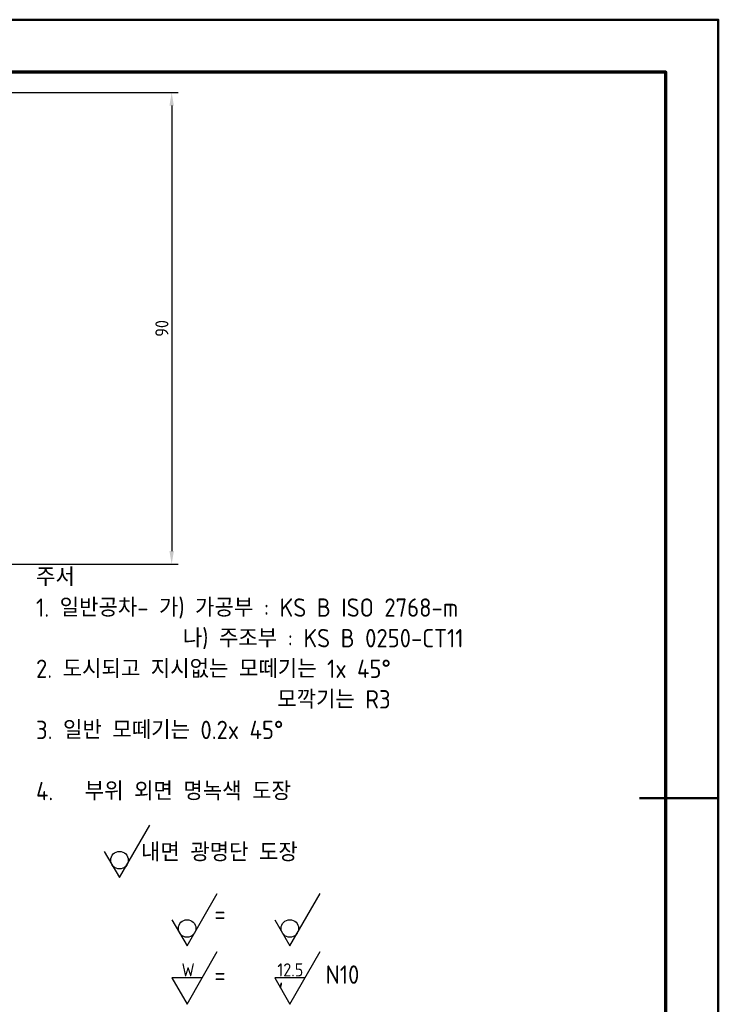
# Model space of a CAD drawing. Header units: millimetres. Extents: x -931 to 715, y 0 to 980.
# Tile 10 of 12: x 287 to 420, y 109 to 297. Entities that reach past the tile are written whole.
import ezdxf

# ---------------------------------------------------------------- set-up
doc = ezdxf.new("R2010")
doc.units = ezdxf.units.MM
doc.header["$LTSCALE"] = 0.3
doc.linetypes.add('연속', pattern=[0])
for name, color, linetype, lineweight in [('가는선', 1, 'Continuous', 25), ('문자', 2, 'Continuous', 35), ('외형선', 3, 'Continuous', 50), ('윤곽선', 5, 'Continuous', 70), ('치수', 1, 'Continuous', 25)]:
    doc.layers.add(name, color=color, linetype=linetype, lineweight=lineweight)
doc.styles.get("Standard").update_dxf_attribs({"font": 'isocp.shx', "bigfont": 'whgtxt.shx'})
doc.dimstyles.new('ISO-25', dxfattribs={"dimtxt": 2.5, "dimasz": 2.5, "dimexe": 1.25, "dimexo": 0.625, "dimtad": 1, "dimdsep": 46, "dimtxsty": 'Standard', "dimcen": 0, "dimadec": 0, "dimazin": 0, "dimtfac": 1, "dimtmove": 0, "dimatfit": 3, "dimfxl": 1, "dimarcsym": 0})

# ---------------------------------------------------------------- blocks, each defined once
blk = doc.blocks.new('*D90')
at = {"layer": 'Defpoints', "color": 0, "transparency": 16777216}
for p in [(229.78, 283.11), (229.76, 193.11), (315.74, 193.11)]:
    blk.add_point(p, dxfattribs=at)
at = {"layer": '치수', "color": 0, "linetype": '연속', "lineweight": -2, "transparency": 16777216}
for p, q in [((230.41, 283.11), (316.99, 283.11)), ((315.74, 280.61), (315.74, 195.61)), ((230.39, 193.11), (316.99, 193.11))]:
    blk.add_line(p, q, dxfattribs=at)
at = {"layer": '치수', "color": 0, "transparency": 16777216}
for points in [[(315.32, 280.61), (316.16, 280.61), (315.74, 283.11)], [(315.32, 195.61), (316.16, 195.61), (315.74, 193.11)]]:
    blk.add_solid(points, dxfattribs=at)
at = {"layer": '치수', "color": 0, "transparency": 16777216, "insert": (313.87, 238.11), "char_height": 2.5, "attachment_point": 5, "rotation": 90}
blk.add_mtext('90', dxfattribs=at)

msp = doc.modelspace()

# ---------------------------------------------------------------- linework, layer by layer
at = {"layer": '가는선'}
for p, q in [((305.778, 133.335), (311.551, 143.335)), ((302.891, 138.335), (305.778, 133.335)), ((318.674, 120.308), (324.448, 130.308)), ((338.282, 120.308), (344.055, 130.308)), ((315.787, 125.308), (318.674, 120.308)), ((335.395, 125.308), (338.282, 120.308))]:
    msp.add_line(p, q, dxfattribs=at)
for points in [[(321.561, 114.216), (315.787, 114.216), (318.674, 109.216), (324.448, 119.216)], [(341.168, 114.216), (335.395, 114.216), (338.282, 109.216), (344.055, 119.216)]]:
    msp.add_lwpolyline(points, dxfattribs=at)
for centre in [(305.785, 136.664), (318.682, 123.637), (338.289, 123.637)]:
    msp.add_circle(centre, 1.671, dxfattribs=at)
at = {"layer": '외형선'}
msp.add_line((420, 148.5), (405, 148.5), dxfattribs=at)
msp.add_lwpolyline([(0, 0), (420, 0), (420, 297), (0, 297)], close=True, dxfattribs=at)
at = {"layer": '윤곽선'}
msp.add_lwpolyline([(10, 10), (410, 10), (410, 287), (10, 287)], close=True, dxfattribs=at)

# ---------------------------------------------------------------- texts
at = {"layer": '가는선', "char_height": 2.5, "attachment_point": 1}
for s, insert in [('W', (317.628, 116.985)), ('12.5', (335.894, 116.985))]:
    msp.add_mtext_dynamic_manual_height_columns(s, width=1.04592, gutter_width=12.5, heights=[0], dxfattribs=dict(at, insert=insert))
at = {"layer": '문자', "insert": (289.868, 192.429), "char_height": 3.5, "attachment_point": 1}
msp.add_mtext_dynamic_manual_height_columns('주서\\P1. 일반공차- 가) 가공부 : KS B ISO 2768-m\\P^I^I나) 주조부 : KS B 0250-CT11\\P2. 도시되고 지시없는 모떼기는 1x 45%%D\\P^I^I^I  모깍기는 R3\\P3. 일반 모떼기는 0.2x 45%%D\\P\\P4.   부위 외면 명녹색 도장\\P\\P^I   내면 광명단 도장\\P\\P                 = \\P\\P                 =     ,    N10\\P\\P                 =     ,    N8\\P\\P                 =    ,    N8', width=92.15032, gutter_width=12.5, heights=[0], dxfattribs=at)

# ---------------------------------------------------------------- dimensions: what is measured, and where the dimension line sits
at = {"layer": '치수'}
dim = msp.add_linear_dim(base=(315.742, 193.109), p1=(229.784, 283.109), p2=(229.765, 193.109), angle=90, dimstyle='ISO-25', dxfattribs=at)
dim.commit()
dim.dimension.update_dxf_attribs({"geometry": '*D90', "text_midpoint": (313.867, 238.109)})

doc.saveas('drawing.dxf')
